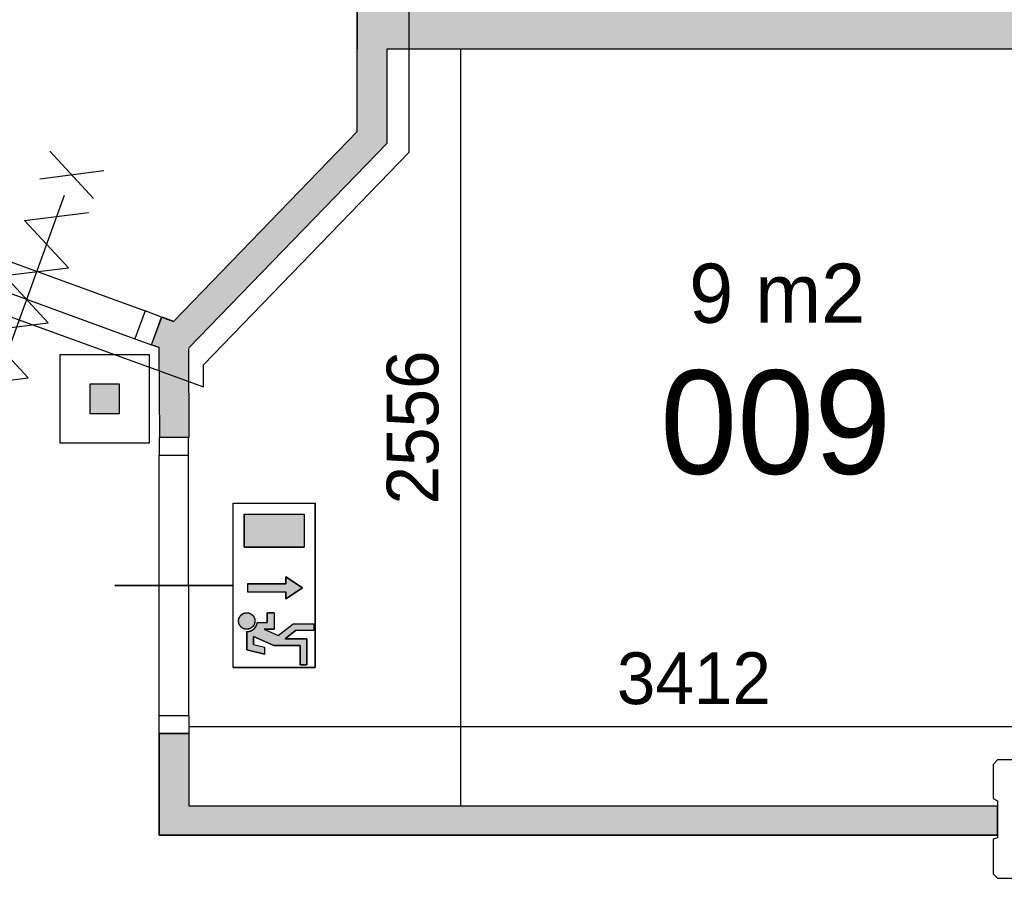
# Model space of a CAD drawing. Extents: x -1826 to 147704, y -44576 to 60962.
# Tile 34 of 75: x 132201 to 135528, y -16466 to -13564. Entities that reach past the tile are written whole.
import ezdxf

# ---------------------------------------------------------------- set-up
doc = ezdxf.new("R2010")
doc.units = 0
doc.header["$MEASUREMENT"] = 0
doc.header["$PDMODE"] = 35
doc.header["$PDSIZE"] = -0.5
doc.layers.get('0').update_dxf_attribs({"linetype": 'CONTINUOUS'})
doc.layers.get('DEFPOINTS').update_dxf_attribs({"linetype": 'CONTINUOUS'})
for name, color, linetype in [('AA$1A---_ARCEER', 252, 'CONTINUOUS'), ('AL00---_BRANDBEVEILIGING', 252, 'CONTINUOUS'), ('AL22----_BINNENWAND', 252, 'CONTINUOUS'), ('AL32----_BINNENKOZIJN', 252, 'CONTINUOUS'), ('AM$1A---_MAATVOERING', 252, 'CONTINUOUS'), ('Betonpalen', 252, 'CONTINUOUS'), ('Brandweer', 252, 'CONTINUOUS'), ('LAYER01', 252, 'CONTINUOUS'), ('M2', 252, 'CONTINUOUS'), ('OMPARTIMENTERING', 252, 'CONTINUOUS')]:
    doc.layers.add(name, color=color, linetype=linetype)
doc.styles.add('B-01', font='b-gbp')
doc.dimstyles.new('BBA_STAND', dxfattribs={"dimtxt": 175, "dimasz": 1, "dimexe": 1, "dimexo": 0.001, "dimgap": 75, "dimtad": 1, "dimdec": 0, "dimzin": 0, "dimdsep": 46, "dimtxsty": 'B-01', "dimblk": 'NONE', "dimblk1": 'PIJL1', "dimblk2": 'NONE', "dimcen": 1, "dimse1": 1, "dimse2": 1, "dimclrd": 256, "dimclre": 256, "dimclrt": 256, "dimadec": 4, "dimazin": 0, "dimtfac": 1, "dimtdec": 0, "dimtmove": 0, "dimatfit": 2, "dimldrblk": 'PIJL1', "dimfxl": 1, "dimtfillclr": 256, "dimtolj": 1, "dimtzin": 0, "dimarcsym": 0})

# ---------------------------------------------------------------- blocks, each defined once
blk = doc.blocks.new('*D122')
at = {"layer": 'AM$1A---_MAATVOERING', "lineweight": -2, "transparency": 16777216}
blk.add_line((136185.2, -15953.5), (132773.2, -15953.5), dxfattribs=at)
at = {"layer": 'DEFPOINTS', "color": 0, "transparency": 16777216}
for p in [(132773.2, -15268.5), (136185.2, -15381.5), (132773.2, -15953.5)]:
    blk.add_point(p, dxfattribs=at)
at = {"layer": 'AM$1A---_MAATVOERING', "transparency": 16777216, "insert": (134479.2, -15791), "char_height": 175, "attachment_point": 5, "style": 'B-01'}
blk.add_mtext('\\A1;3412', dxfattribs=at)
blk = doc.blocks.new('_None')
blk = doc.blocks.new('PIJL1')
at = {"color": 1, "linetype": 'ByBlock'}
blk.add_line((0, 82.6), (0, -82.6), dxfattribs=at)
blk.add_solid([(-100, 16.7), (-100, -16.7), (0, 0)], dxfattribs=at)
blk = doc.blocks.new('*D123')
at = {"layer": 'AM$1A---_MAATVOERING', "lineweight": -2, "transparency": 16777216}
blk.add_line((133692.3, -16220.5), (133692.3, -13664), dxfattribs=at)
at = {"layer": 'DEFPOINTS', "color": 0, "transparency": 16777216}
for p in [(133669.3, -13664), (133692.3, -13664), (133483.3, -16220.5)]:
    blk.add_point(p, dxfattribs=at)
at = {"layer": 'AM$1A---_MAATVOERING', "transparency": 16777216, "insert": (133529.8, -14942.2), "char_height": 175, "attachment_point": 5, "rotation": 90, "style": 'B-01'}
blk.add_mtext('\\A1;2556', dxfattribs=at)

msp = doc.modelspace()

# ---------------------------------------------------------------- hatches: boundary and pattern name
at = {"layer": 'AA$1A---_ARCEER'}
h = msp.add_hatch(color=256, dxfattribs=at)
h.paths.add_polyline_path([(135790.2, -9300.2), (135590.2, -9300.2), (135590.2, -12451.8), (135790.2, -12451.8)])
h.paths.add_polyline_path([(135590.2, -13464), (134566.2, -13464), (134566.2, -12697), (134466.2, -12697), (134466.2, -13464), (133516.2, -13464), (133516.2, -13664), (135790.2, -13664), (136790.2, -13664), (136790.2, -13808), (136890.2, -13808), (136890.2, -13564), (135790.2, -13564), (135790.2, -12697), (135590.2, -12697)])
h.paths.add_polyline_path([(135790.2, -12451.8), (135590.2, -12451.8), (135590.2, -12697), (135790.2, -12697)])
h.paths.add_polyline_path([(134341.2, -12164), (134341.2, -12264), (134466.2, -12264), (134466.2, -12697), (134566.2, -12697), (134566.2, -12264), (134690.2, -12264), (134690.2, -12164)])
h.paths.add_polyline_path([(133341.2, -13464), (133341.2, -13664), (133341.2, -13941.7), (133341.2, -13942), (132721, -14583.6), (132681.4, -14569), (132647.1, -14662.4), (132660.2, -14667.5), (132672.2, -14672), (132672.7, -14750.2), (132772.9, -14786.5), (132772.2, -14674.2), (133441.2, -13982.2), (133441.2, -13664), (133516.2, -13664), (133516.2, -13464), (133441.2, -13464), (133441.2, -12264), (133441.2, -12164.2), (133441.2, -12164), (133441.2, -11864), (133341.2, -11864)])
h.paths.add_polyline_path([(132772.9, -14786.5), (132672.7, -14750.2), (132674.2, -14976), (132774.2, -14976)])
h.paths.add_polyline_path([(135590.2, -9000.6), (135590.2, -9300.2), (135790.2, -9300.2), (135790.2, -9000.6)])
h.paths.add_polyline_path([(135590.2, -9000.6), (135790.2, -9000.6), (135790.2, -8315), (135590.2, -8315)])
h.paths.add_polyline_path([(135590.2, -8315), (135790.2, -8315), (135790.2, -8007.1), (135590.2, -8007.1)])
h.paths.add_polyline_path([(135590.2, -7816), (135590.2, -8007.1), (135790.2, -8007.1), (135790.2, -7716), (135385.2, -7716), (135385.2, -7816)])
msp.add_hatch(color=256, dxfattribs=at).paths.add_polyline_path([(135504.6, -16319.2), (135504.6, -16219.2), (132771.6, -16219.2), (132771.6, -15974.7), (132671.6, -15974.7), (132671.6, -16319.2)])
at = {"layer": 'AL00---_BRANDBEVEILIGING'}
msp.add_hatch(color=256, dxfattribs=at).paths.add_polyline_path([(132538.4, -14795.4), (132438.4, -14795.4), (132438.4, -14895.4), (132538.4, -14895.4)])
at = {"layer": 'Brandweer'}
h = msp.add_hatch(color=256, dxfattribs=at)
h.paths.add_polyline_path([(133162.6, -15235.5), (132959.2, -15235.5), (132959.2, -15346.5), (133162.6, -15346.5)])
h.paths.add_polyline_path([(133156.3, -15484.3), (133100.8, -15447.3), (133100.8, -15470.5), (132971.3, -15470.5), (132971.3, -15498.2), (133100.8, -15498.2), (133100.8, -15521.3)])
h.paths.add_polyline_path([(133171.9, -15656.3), (133097.9, -15656.3), (133133.6, -15628.6), (133195, -15628.6), (133195, -15605.4), (133125.6, -15605.4), (133074.4, -15645.3), (133027.3, -15623.9), (133060.9, -15623.9), (133060.9, -15568.4), (133037.8, -15568.4), (133037.8, -15600.8), (133004.6, -15600.8), (133003.9, -15602.8), (133003.2, -15605.7), (133001.4, -15611.3), (132997.9, -15617.3), (132993.5, -15622.3), (132989.2, -15625.8), (132983.9, -15629), (132978.1, -15631.1), (132974.2, -15631.8), (132968.4, -15632.3), (132968.4, -15693.3), (133028.5, -15708.3), (133028.5, -15684.5), (132991.5, -15675.2), (132991.5, -15648.3), (133060, -15679.4), (133148.7, -15679.4), (133148.7, -15744.2), (133171.9, -15744.2)])
h.paths.add_polyline_path([(132996.1, -15597.6), (132996.1, -15597.6), (132995.6, -15590.9), (132995.6, -15590.9), (132994.4, -15586.6), (132994.4, -15586.5), (132992.4, -15582.2), (132992.3, -15582.1), (132990.5, -15579.4), (132990.4, -15579.3), (132986.3, -15575), (132986.2, -15574.9), (132982, -15572), (132981.8, -15571.9), (132978.6, -15570.4), (132978.4, -15570.3), (132972.9, -15568.8), (132972.7, -15568.8), (132969.4, -15568.5), (132969.1, -15568.5), (132965.2, -15568.6), (132964.9, -15568.7), (132959.4, -15570), (132959.2, -15570), (132955.1, -15571.9), (132954.9, -15572), (132951.5, -15574.2), (132951.3, -15574.3), (132948.1, -15577.3), (132948, -15577.4), (132946.3, -15579.4), (132946.2, -15579.5), (132944.5, -15582), (132944.4, -15582.2), (132943.4, -15584.1), (132943.4, -15584.2), (132941.8, -15588.3), (132941.8, -15588.3), (132940.7, -15594.5), (132940.7, -15594.6), (132941.2, -15601.8), (132941.3, -15601.9), (132943.1, -15607.5), (132943.1, -15607.6), (132945.2, -15611.4), (132945.2, -15611.5), (132948.1, -15615.1), (132948.3, -15615.3), (132950.6, -15617.5), (132950.7, -15617.5), (132954.5, -15620.2), (132954.6, -15620.3), (132959.6, -15622.5), (132959.8, -15622.5), (132964.3, -15623.6), (132967.1, -15623.9), (132967.1, -15623.9), (132971.6, -15623.7), (132971.8, -15623.7), (132974.4, -15623.3), (132974.5, -15623.2), (132978.6, -15622), (132978.8, -15621.9), (132981.9, -15620.4), (132982.1, -15620.3), (132985.9, -15617.7), (132989.3, -15614.4), (132989.4, -15614.3), (132991.7, -15611.3), (132991.8, -15611.1), (132993.5, -15607.9), (132993.6, -15607.8), (132995.1, -15603.7), (132995.1, -15603.6)])

# ---------------------------------------------------------------- linework, layer by layer
at = {"layer": 'AL00---_BRANDBEVEILIGING'}
msp.add_lwpolyline([(132338.4, -14995.3), (132338.4, -14695.4), (132638.4, -14695.4), (132638.4, -14995.4), (132338.4, -14995.4)], dxfattribs=at)
msp.add_lwpolyline([(132438.4, -14895.4), (132538.4, -14895.4), (132538.4, -14795.4), (132438.4, -14795.4)], close=True, dxfattribs=at)
at = {"layer": 'AL22----_BINNENWAND'}
for points in [[(133341.2, -13464), (133341.2, -13664)], [(133341.2, -13664), (133341.2, -13464)], [(132721.2, -14583.5), (133341.2, -13942), (133341.2, -13664)], [(133341.2, -13941.7), (133341.2, -13664)], [(135790.2, -13664), (133441.2, -13664)], [(133441.2, -13664), (133441.2, -13982.2)], [(133441.2, -13982.2), (132772.8, -14673.6)], [(132646.9, -14662.9), (132681.4, -14569)], [(132681.2, -14568.5), (132721.2, -14583)], [(132681.4, -14569), (132720.9, -14583.5)], [(132672.2, -14672.2), (132646.9, -14662.9)], [(132647.2, -14662.5), (132660.2, -14667.5)], [(132660.2, -14667.5), (132672.2, -14672)], [(132674.2, -14976.5), (132672.2, -14672)], [(132774.2, -14976), (132772.2, -14675)], [(132774.2, -14976), (132674.2, -14976.5)], [(132774.2, -14976.2), (132674.2, -14976.7)], [(132672.2, -15976), (132672.2, -16320.5), (135505.2, -16320.5)], [(132672.2, -15976), (132772.2, -15976)], [(132672.2, -16320.5), (132672.2, -15976)], [(132672.2, -15976), (132772.2, -15976)], [(132772.2, -15976), (132772.2, -16220.5), (135505.2, -16220.5)], [(132772.2, -15976), (132772.2, -16220.5)], [(132772.2, -16220.5), (135505.2, -16220.5)], [(135505.2, -16320.5), (135505.2, -16220.5)], [(135505.2, -16220.5), (135505.2, -16320.5)], [(135505.2, -16320.5), (132672.2, -16320.5)]]:
    msp.add_lwpolyline(points, dxfattribs=at)
at = {"layer": 'AL32----_BINNENKOZIJN'}
for points in [[(131891.7, -14281.1), (132624.7, -14548.5)], [(131857.4, -14375), (132590.5, -14642.2)], [(132672.2, -15916), (132672.2, -15035.7)], [(132772.2, -15916), (132771.9, -15035.7)], [(132922.2, -15476), (132722.2, -15476), (132522.2, -15476)], [(132922.2, -15476), (132722.2, -15476), (132522.2, -15476)]]:
    msp.add_lwpolyline(points, dxfattribs=at)
for points in [[(132680.8, -14569), (132624.7, -14548.5), (132590.5, -14642.2), (132646.6, -14662.7)], [(132672.2, -14976), (132672.2, -15035.7), (132771.9, -15035.7), (132771.9, -14976)], [(132672.2, -15976), (132672.2, -15916), (132772.2, -15916), (132772.2, -15976)]]:
    msp.add_lwpolyline(points, close=True, dxfattribs=at)
at = {"layer": 'Betonpalen'}
for points in [[(135505.3, -16066), (135490.3, -16081), (135490.3, -16196), (135505.3, -16204), (135505.3, -16329), (135490.3, -16334), (135490.3, -16451), (135505.3, -16466), (135624.3, -16466)], [(135626.3, -16066), (135505.3, -16066)]]:
    msp.add_lwpolyline(points, dxfattribs=at)
at = {"layer": 'Brandweer'}
for p, q in [((132922.2, -15753.4), (132922.2, -15198.5)), ((132922.2, -15198.5), (133199.6, -15198.5)), ((133199.6, -15753.4), (133199.6, -15198.5)), ((132959.2, -15235.5), (132959.2, -15346.5)), ((132959.2, -15235.5), (133162.6, -15235.5)), ((133162.6, -15235.5), (133162.6, -15346.5)), ((132959.2, -15346.5), (133162.6, -15346.5)), ((133100.8, -15470.5), (133100.8, -15447.3)), ((133100.8, -15447.3), (133156.3, -15484.3)), ((132971.3, -15470.5), (133100.8, -15470.5)), ((132971.3, -15498.2), (133100.8, -15498.2)), ((133156.3, -15484.3), (133100.8, -15521.3)), ((133100.8, -15521.3), (133100.8, -15498.2)), ((133037.8, -15568.4), (133037.8, -15600.8)), ((133060.9, -15568.4), (133037.8, -15568.4)), ((133060.9, -15568.4), (133060.9, -15623.9)), ((133004.2, -15600.8), (133037.8, -15600.8)), ((132968.4, -15632.3), (132968.4, -15693.3)), ((133027.3, -15623.9), (133074.4, -15645.3)), ((133027.3, -15623.9), (133060.9, -15623.9)), ((133074.2, -15645.5), (133125.6, -15605.4)), ((133097.9, -15656.3), (133133.6, -15628.6)), ((133125.6, -15605.4), (133195, -15605.4)), ((133195, -15628.6), (133133.6, -15628.6)), ((133195, -15605.4), (133195, -15628.6)), ((132991.5, -15675.2), (132991.5, -15648.3)), ((132991.5, -15648.3), (133060, -15679.4)), ((133171.9, -15656.3), (133097.9, -15656.3)), ((133171.9, -15744.2), (133171.9, -15656.3)), ((132968.4, -15693.3), (133028.5, -15708.3)), ((132991.5, -15675.2), (133028.5, -15684.5)), ((133028.5, -15684.5), (133028.5, -15708.3)), ((133060, -15679.4), (133148.7, -15679.4)), ((133148.7, -15679.4), (133148.7, -15744.2)), ((132922.2, -15753.4), (133199.6, -15753.4)), ((133148.7, -15744.2), (133171.9, -15744.2))]:
    msp.add_line(p, q, dxfattribs=at)
for points in [[(132450.8, -14168.2), (132303.2, -14008)], [(132269, -14102), (132485, -14074.2)], [(132351.3, -14158.6), (132096.5, -14858.6)], [(132351.3, -14158.6), (132096.5, -14858.6)], [(132014.5, -14801.1), (132230.2, -14774.3), (132082.2, -14615.1), (132297.9, -14588.2), (132149.9, -14429), (132365.7, -14402.2), (132217.7, -14242.9), (132433.4, -14216.1)], [(133199.6, -15753.4), (132922.2, -15753.4), (132922.2, -15198.5), (133199.6, -15198.5), (133199.6, -15753.4)], [(133162.6, -15346.5), (132959.2, -15346.5), (132959.2, -15235.5), (133162.6, -15235.5), (133162.6, -15346.5)], [(132971.3, -15470.5), (132971.3, -15498.2), (133100.8, -15498.2), (133100.8, -15521.3), (133156.3, -15484.3), (133100.8, -15447.3), (133100.8, -15470.5), (132971.3, -15470.5)], [(132522.3, -15476), (132722.3, -15476), (132922.3, -15476)], [(132948.8, -15576.6), (132949.8, -15575.6), (132950.8, -15574.7), (132951.9, -15573.9), (132953, -15573.1), (132954.1, -15572.4), (132955.3, -15571.7), (132956.5, -15571.1), (132957.8, -15570.6), (132959.1, -15570.1), (132960.3, -15569.6), (132961.7, -15569.3), (132963, -15569), (132964.3, -15568.7), (132965.7, -15568.6), (132967, -15568.5), (132968.4, -15568.4), (132969.8, -15568.5), (132971.1, -15568.6), (132972.5, -15568.7), (132973.8, -15569), (132975.1, -15569.3), (132976.5, -15569.6), (132977.7, -15570.1), (132979, -15570.6), (132980.3, -15571.1), (132981.5, -15571.7), (132982.7, -15572.4), (132983.8, -15573.1), (132984.9, -15573.9), (132986, -15574.7), (132987, -15575.6), (132988, -15576.6), (132989, -15577.6), (132989.9, -15578.6), (132990.7, -15579.7), (132991.5, -15580.8), (132992.2, -15581.9), (132992.9, -15583.1), (132993.5, -15584.3), (132994, -15585.6), (132994.5, -15586.8), (132995, -15588.1), (132995.3, -15589.4), (132995.6, -15590.8), (132995.8, -15592.1), (132996, -15593.5), (132996.1, -15594.8), (132996.1, -15596.2), (132996.1, -15597.6), (132996, -15598.9), (132995.8, -15600.3), (132995.6, -15601.6), (132995.3, -15602.9), (132995, -15604.2), (132994.5, -15605.5), (132994, -15606.8), (132993.5, -15608), (132992.9, -15609.3), (132992.2, -15610.5), (132991.5, -15611.6), (132990.7, -15612.7), (132989.9, -15613.8), (132989, -15614.8), (132988, -15615.8), (132987, -15616.7), (132986, -15617.6), (132984.9, -15618.5), (132983.8, -15619.3), (132982.7, -15620), (132981.5, -15620.7), (132980.3, -15621.3), (132979, -15621.8), (132977.7, -15622.3), (132976.5, -15622.7), (132975.1, -15623.1), (132973.8, -15623.4), (132972.5, -15623.6), (132971.1, -15623.8), (132969.8, -15623.9), (132968.4, -15623.9), (132967, -15623.9), (132965.7, -15623.8), (132964.3, -15623.6), (132963, -15623.4), (132961.7, -15623.1), (132960.3, -15622.7), (132959.1, -15622.3), (132957.8, -15621.8), (132956.5, -15621.3), (132955.3, -15620.7), (132954.1, -15620), (132953, -15619.3), (132951.9, -15618.5), (132950.8, -15617.6), (132949.8, -15616.7), (132948.8, -15615.8), (132947.8, -15614.8), (132947, -15613.8), (132946.1, -15612.7), (132945.3, -15611.6), (132944.6, -15610.5), (132943.9, -15609.3), (132943.3, -15608), (132942.8, -15606.8), (132942.3, -15605.5), (132941.9, -15604.2), (132941.5, -15602.9), (132941.2, -15601.6), (132941, -15600.3), (132940.8, -15598.9), (132940.7, -15597.5), (132940.7, -15596.2), (132940.7, -15594.8), (132940.8, -15593.5), (132941, -15592.1), (132941.2, -15590.8), (132941.5, -15589.4), (132941.9, -15588.1), (132942.3, -15586.8), (132942.8, -15585.6), (132943.3, -15584.3), (132943.9, -15583.1), (132944.6, -15581.9), (132945.3, -15580.8), (132946.1, -15579.7), (132947, -15578.6), (132947.8, -15577.6), (132948.8, -15576.6)], [(132964.3, -15623.6), (132959.7, -15622.5), (132954.6, -15620.2), (132950.7, -15617.5), (132948.2, -15615.2), (132945.2, -15611.4), (132943.1, -15607.5), (132941.2, -15601.9), (132940.7, -15594.5), (132941.8, -15588.3), (132943.4, -15584.2), (132944.5, -15582.1), (132946.3, -15579.5), (132948.1, -15577.3), (132951.4, -15574.2), (132955, -15571.9), (132959.3, -15570), (132965, -15568.6), (132969.3, -15568.5), (132972.8, -15568.8), (132978.5, -15570.3), (132981.9, -15572), (132986.2, -15574.9), (132990.4, -15579.3), (132992.3, -15582.1), (132994.4, -15586.5), (132995.6, -15590.9), (132996.1, -15597.6), (132995.1, -15603.7), (132993.6, -15607.9), (132991.7, -15611.2), (132989.4, -15614.4), (132985.9, -15617.7), (132982, -15620.4), (132978.7, -15621.9), (132974.5, -15623.3), (132971.7, -15623.7), (132967.1, -15623.9), (132964.3, -15623.6)], [(133171.9, -15744.2), (133148.7, -15744.2), (133148.7, -15679.4), (133060, -15679.4), (132991.5, -15648.3), (132991.5, -15675.2), (133028.5, -15684.5), (133028.5, -15708.3), (132968.4, -15693.3), (132968.4, -15632.3), (132974.2, -15631.8), (132976.7, -15631.3), (132979.3, -15630.6), (132982, -15629.6), (132985.5, -15628), (132988.3, -15626.4), (132990.1, -15625.1), (132992.4, -15623.2), (132994.3, -15621.3), (132996.8, -15618.5), (132998.7, -15615.8), (133000.5, -15612.8), (133001.8, -15609.8), (133003.2, -15605.7), (133003.9, -15602.8), (133004.6, -15600.8), (133037.8, -15600.8), (133037.8, -15568.4), (133060.9, -15568.4), (133060.9, -15623.9), (133027.3, -15623.9), (133074.4, -15645.3), (133125.6, -15605.4), (133195, -15605.4), (133195, -15628.6), (133133.6, -15628.6), (133097.9, -15656.3), (133171.9, -15656.3), (133171.9, -15744.2)], [(132968.4, -15632.3), (132968.8, -15632.3), (132969.2, -15632.3), (132969.6, -15632.3), (132970, -15632.3), (132970.4, -15632.2), (132970.8, -15632.2), (132971.2, -15632.2), (132971.7, -15632.2), (132972.1, -15632.1), (132972.5, -15632.1), (132972.9, -15632), (132973.3, -15632), (132973.7, -15631.9), (132974.1, -15631.9), (132974.5, -15631.8), (132974.9, -15631.7), (132975.3, -15631.6), (132975.7, -15631.6), (132976.1, -15631.5), (132976.5, -15631.4), (132976.9, -15631.3), (132977.3, -15631.2), (132977.7, -15631.1), (132978.1, -15631), (132978.4, -15630.9), (132978.8, -15630.8), (132979.2, -15630.6), (132979.6, -15630.5), (132980, -15630.4), (132980.4, -15630.3), (132980.8, -15630.1), (132981.1, -15630), (132981.5, -15629.8), (132981.9, -15629.7), (132982.3, -15629.5), (132982.7, -15629.4), (132983, -15629.2), (132983.4, -15629), (132983.8, -15628.9), (132984.1, -15628.7), (132984.5, -15628.5), (132984.9, -15628.3), (132985.2, -15628.1), (132985.6, -15628), (132985.9, -15627.8), (132986.3, -15627.6), (132986.6, -15627.4), (132987, -15627.1), (132987.3, -15626.9), (132987.7, -15626.7), (132988, -15626.5), (132988.4, -15626.3), (132988.7, -15626.1), (132989, -15625.8), (132989.4, -15625.6), (132989.7, -15625.3), (132990, -15625.1), (132990.4, -15624.9), (132990.7, -15624.6), (132991, -15624.4), (132991.3, -15624.1), (132991.6, -15623.8), (132991.9, -15623.6), (132992.3, -15623.3), (132992.6, -15623), (132992.9, -15622.8), (132993.2, -15622.5), (132993.4, -15622.2), (132993.7, -15621.9), (132994, -15621.6), (132994.3, -15621.4), (132994.6, -15621.1), (132994.9, -15620.8), (132995.1, -15620.5), (132995.4, -15620.2), (132995.7, -15619.9), (132996, -15619.5), (132996.2, -15619.2), (132996.5, -15618.9), (132996.7, -15618.6), (132997, -15618.3), (132997.2, -15618), (132997.5, -15617.6), (132997.7, -15617.3), (132997.9, -15617), (132998.2, -15616.6), (132998.4, -15616.3), (132998.6, -15616), (132998.8, -15615.6), (132999.1, -15615.3), (132999.3, -15614.9), (132999.5, -15614.6), (132999.7, -15614.2), (132999.9, -15613.9), (133000.1, -15613.5), (133000.3, -15613.2), (133000.5, -15612.8), (133000.7, -15612.4), (133000.8, -15612.1), (133001, -15611.7), (133001.2, -15611.3), (133001.4, -15611), (133001.5, -15610.6), (133001.7, -15610.2), (133001.8, -15609.8), (133002, -15609.5), (133002.1, -15609.1), (133002.3, -15608.7), (133002.4, -15608.3), (133002.6, -15607.9), (133002.7, -15607.5), (133002.8, -15607.2), (133002.9, -15606.8), (133003, -15606.4), (133003.2, -15606), (133003.3, -15605.6), (133003.4, -15605.2), (133003.5, -15604.8), (133003.6, -15604.4), (133003.7, -15604), (133003.7, -15603.6), (133003.8, -15603.2), (133003.9, -15602.8), (133004, -15602.4), (133004, -15602), (133004.1, -15601.6), (133004.2, -15601.2), (133004.2, -15600.8)]]:
    msp.add_lwpolyline(points, dxfattribs=at)
msp.add_lwpolyline([(132968.4, -15632.3), (132975.1, -15631.7), (132985, -15628.2), (132990.5, -15624.7), (132994.5, -15621.2), (132999.2, -15615.1), (133002.3, -15608.7), (133003.7, -15603.8), (133004.6, -15600.8), (133037.8, -15600.8), (133037.8, -15568.4), (133060.9, -15568.4), (133060.9, -15623.9), (133027.3, -15623.9), (133074.4, -15645.3), (133125.6, -15605.4), (133195, -15605.4), (133195, -15628.6), (133133.6, -15628.6), (133097.9, -15656.3), (133171.9, -15656.3), (133171.9, -15744.2), (133148.7, -15744.2), (133148.7, -15679.4), (133060, -15679.4), (132991.5, -15648.3), (132991.5, -15675.2), (133028.5, -15684.5), (133028.5, -15708.3), (132968.4, -15693.3)], close=True, dxfattribs=at)
at = {"layer": 'OMPARTIMENTERING', "ltscale": 800}
for p, q in [((133516.2, -7990.5), (133516.2, -14012.5)), ((133516.2, -14012.5), (132822.2, -14730.4))]:
    msp.add_line(p, q, dxfattribs=at)
msp.add_lwpolyline([(131714.6, -14109.9), (131714.6, -14403.1), (132822.2, -14804.4), (132822.2, -14730.4)], dxfattribs=at)

# ---------------------------------------------------------------- texts
at = {"layer": 'LAYER01', "style": 'B-01'}
msp.add_text('009', height=350, rotation=0, dxfattribs=at).set_placement((134365.2, -15099))
at = {"layer": 'M2', "insert": (134463.3, -14388.5), "char_height": 200, "width": 1805, "attachment_point": 1, "rotation": 360, "style": 'B-01'}
msp.add_mtext('9 m2', dxfattribs=at)

# ---------------------------------------------------------------- dimensions: what is measured, and where the dimension line sits
at = {"layer": 'AM$1A---_MAATVOERING'}
for base, p1, p2, angle, picture, middle in [((133692.27055, -13663.9638309), (133483.270529, -16220.4638294), (133669.27055, -13663.9638309), 269.9999995, '*D123', (133529.77055, -14942.2138301)), ((132773.2, -15953.5), (136185.2, -15381.5), (132773.2, -15268.5), 360, '*D122', (134479.2, -15791))]:
    dim = msp.add_linear_dim(base=base, p1=p1, p2=p2, angle=angle, dimstyle='BBA_STAND', dxfattribs=at)
    dim.commit()
    dim.dimension.update_dxf_attribs({"geometry": picture, "text_midpoint": middle})

doc.saveas('drawing.dxf')
